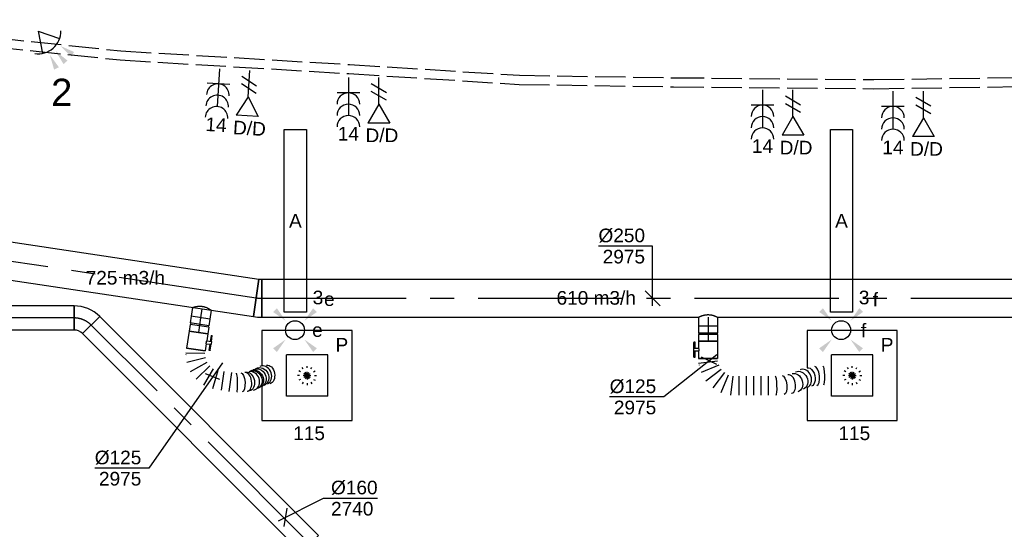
# Model space of a CAD drawing. Extents: x -138812 to 250702, y -18987 to 104055.
# Tile 72 of 193: x 71825 to 78326, y 21391 to 24755. Entities that reach past the tile are written whole.
import ezdxf
from ezdxf.enums import TextEntityAlignment as Align

# ---------------------------------------------------------------- set-up
doc = ezdxf.new("R2010")
doc.units = 0
doc.header["$LTSCALE"] = 50
for name, pattern in [('CENTER2', [28.575000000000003, 19.05, -3.175, 3.175, -3.175]), ('E_GOOT3', [5, 4, -1]), ('STREEPJES', [0.1, 0.05, -0.05])]:
    doc.linetypes.add(name, pattern=pattern)
doc.layers.get('0').update_dxf_attribs({"linetype": 'CONTINUOUS'})
for name, color, linetype in [('brandmeldserienummers', 1, 'CONTINUOUS'), ('EL6131--_WG', 2, 'CONTINUOUS'), ('EL6222--', 3, 'CONTINUOUS'), ('EL6311--', 3, 'CONTINUOUS'), ('EL6441--', 3, 'CONTINUOUS'), ('EL6521--', 3, 'CONTINUOUS'), ('lMcht aanvoer bestaand_PR', 1, 'CONTINUOUS'), ('lucht aanvoer bestaand', 8, 'CONTINUOUS'), ('lucht aanvoer bestaand_HL', 1, 'CONTINUOUS'), ('WL570---_RETOUR', 112, 'CONTINUOUS'), ('WL570---_RETOUR_HL', 8, 'CONTINUOUS'), ('WL570---_TOEVOER', 3, 'CONTINUOUS'), ('WL570---_TOEVOER_HL', 8, 'CONTINUOUS'), ('WL570---_TOEVOER_RST', 2, 'CONTINUOUS'), ('WL570---_TOEVOER_RST_HL', 1, 'CONTINUOUS'), ('WM570---_RETOUR', 1, 'CONTINUOUS'), ('WM570---_RETOUR_PR', 1, 'CONTINUOUS'), ('WM570---_TOEVOER', 1, 'CONTINUOUS'), ('WM570---_TOEVOER_PR', 1, 'CONTINUOUS'), ('WM570---_TOEVOER_RST_PR', 1, 'CONTINUOUS')]:
    doc.layers.add(name, color=color, linetype=linetype)
doc.styles.add('BURO-018', font='ARIAL.TTF', dxfattribs={"height": 90})

# ---------------------------------------------------------------- blocks, each defined once
blk = doc.blocks.new('E001611207146')
at = {"color": 0}
for p, q in [((-12.07, -1.46), (-12.07, 1.46)), ((-12.07, 1.46), (12.07, 1.46)), ((12.07, 1.46), (12.07, -1.46)), ((12.07, -1.46), (-12.07, -1.46))]:
    blk.add_line(p, q, dxfattribs=at)
at = {"color": 0, "linetype": 'Continuous', "style": 'BURO-018'}
for tag, p in [('E_GKAST', (0, 8)), ('E_GROEP', (0, 5)), ('E_SGROEP', (4.5, 5)), ('E_ARMCODE', (0, 0)), ('E_SLET', (4.5, -3))]:
    blk.add_attdef(tag, text='', height=1.8, dxfattribs=at).set_placement(p, align=Align.MIDDLE)
blk = doc.blocks.new('E00411')
at = {"color": 0, "linetype": 'Continuous'}
blk.add_circle((0, 0), 1.25, dxfattribs=at)
for points in [[(-2.891705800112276, 2.395768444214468), (-2.395768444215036, 2.891705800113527), (-1.237436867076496, 1.237436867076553)], [(2.395768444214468, 2.891705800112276), (2.891705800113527, 2.395768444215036), (1.237436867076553, 1.237436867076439)], [(-2.395768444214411, -2.891705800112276), (-2.89170580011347, -2.395768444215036), (-1.237436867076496, -1.237436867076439)], [(2.89170580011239, -2.395768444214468), (2.395768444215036, -2.891705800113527), (1.237436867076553, -1.237436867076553)]]:
    blk.add_solid(points, dxfattribs=at)
at = {"color": 0, "linetype": 'Continuous', "style": 'BURO-018'}
for tag, height, p in [('E_SLET1', 1.8, (-2.842e-13, 4.641705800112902)), ('E_GROEP', 1.799999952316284, (0, 0)), ('E_GKAST', 1.799999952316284, (0, 0))]:
    blk.add_attdef(tag, text='', height=height, dxfattribs=at).set_placement(p, align=Align.MIDDLE)
at = {"color": 0, "linetype": 'Continuous', "style": 'BURO-018', "flags": 1}
for tag in ['E_MATCODE', 'E_SGROEP']:
    blk.add_attdef(tag, text='', height=1.799999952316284, dxfattribs=at).set_placement((0, 0), align=Align.MIDDLE)
blk = doc.blocks.new('111304B')
at = {"color": 0, "linetype": 'Continuous'}
for p, q in [((0, 1), (0, 6)), ((-1.5, 3), (1.5, 3))]:
    blk.add_line(p, q, dxfattribs=at)
for centre in [(0, 7.5), (0, 6), (0, 4.5)]:
    blk.add_arc(centre, 1.5, 180, 0, dxfattribs=at)
at = {"color": 0, "linetype": 'Continuous', "style": 'BURO-018'}
for tag, p in [('E_GKAST', (0, 13)), ('E_GROEP', (0, 10)), ('E_SGROEP', (4.5, 10))]:
    blk.add_attdef(tag, text='', height=1.8, dxfattribs=at).set_placement(p, align=Align.MIDDLE)
at = {"color": 0, "linetype": 'Continuous', "style": 'BURO-018', "flags": 1}
for tag, height, p in [('E_VERMCODE', 1.8, (13, 10)), ('E_MATCODE', 1.799999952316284, (0, 0))]:
    blk.add_attdef(tag, text='', height=height, dxfattribs=at).set_placement(p, align=Align.MIDDLE)
blk = doc.blocks.new('E00153')
at = {"color": 0, "linetype": 'Continuous'}
for p, q in [((-1.443375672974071, 7), (1.443375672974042, 7)), ((0, 4.5), (-1.443375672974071, 7)), ((0, 4.5), (1.443375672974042, 7)), ((-1, 4), (1, 2.845299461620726)), ((0, 4.5), (0, 1)), ((-1, 3), (1, 1.845299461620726))]:
    blk.add_line(p, q, dxfattribs=at)
at = {"color": 7, "style": 'BURO-018'}
for tag, p in [('E_COMMENT1', (-6, 12)), ('E_COMMENT2', (6, 12)), ('E_DCOM1', (-6, 9)), ('E_DCOM2', (6, 9))]:
    blk.add_attdef(tag, text='', height=1.8, dxfattribs=at).set_placement(p, align=Align.MIDDLE)
at = {"color": 0, "style": 'BURO-018'}
blk.add_attdef('E_TEXT1', text='', height=1.8, dxfattribs=at).set_placement((2.5, 6), align=Align.MIDDLE)
at = {"color": 0, "linetype": 'Continuous', "style": 'BURO-018', "flags": 1}
blk.add_attdef('E_MATCODE', text='', height=1.799999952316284, dxfattribs=at).set_placement((0, 0), align=Align.MIDDLE)
blk = doc.blocks.new('*U169')
at = {"color": 0, "ltscale": 10}
for p, q in [((0, 125, -2975), (6917.151467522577, 125, -2975)), ((0, -125, -2975), (0, 125, -2975)), ((0, -125, -2975), (2884.582097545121, -125, -2975)), ((3009.582097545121, -125, -2975), (6474.582097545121, -125, -2975))]:
    blk.add_line(p, q, dxfattribs=at)
at = {"layer": 'WL570---_TOEVOER_HL', "linetype": 'CENTER2'}
blk.add_line((0, 0, -2975), (6917.151467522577, 0, -2975), dxfattribs=at)
at = {"layer": 'WM570---_TOEVOER_PR', "color": 1, "style": 'BURO-018'}
blk.add_attdef('POSNR', text='', height=90, dxfattribs=at).set_placement((0, 0), align=Align.MIDDLE)
blk = doc.blocks.new('*U170')
at = {"layer": 'WM570---_TOEVOER', "color": 0, "ltscale": 10}
for p, q in [((0, 344.7294260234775), (-357.5716234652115, 344.7294260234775)), ((0, -50), (0, 344.7294260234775)), ((50.03263564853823, -50), (-50.03263564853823, 50))]:
    blk.add_line(p, q, dxfattribs=at)
at = {"layer": 'WM570---_TOEVOER', "color": 0, "style": 'BURO-018'}
for s, p in [('%%c250', (-357.5716234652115, 369.7294260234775)), ('2975', (-329.699863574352, 229.7294260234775))]:
    blk.add_text(s, height=90, dxfattribs=at).set_placement(p)
blk = doc.blocks.new('*U175')
at = {"color": 0, "ltscale": 10}
for p, q in [((54.68976458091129, 704.8348071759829, -2975), (54.76983591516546, 704.1104550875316, -2975)), ((230.9976176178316, 550.3643017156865, -2975), (230.4960128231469, 552.7840061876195, -2975)), ((117.0076422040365, 397.3343206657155, -2975), (242.0076422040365, 397.3343206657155, -2975)), ((117.0076422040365, 348.9283921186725, -2975), (242.0076422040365, 348.9283921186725, -2975)), ((117.0076422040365, 300.5224635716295, -2975), (242.0076422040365, 300.5224635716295, -2975)), ((117.0076422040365, 252.1165350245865, -2975), (242.0076422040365, 252.1165350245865, -2975)), ((117.0076422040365, 203.7106064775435, -2975), (242.0076422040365, 203.7106064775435, -2975)), ((225.5152213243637, 86.09617900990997, -2975), (109.033764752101, 134.3443780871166, -2975)), ((117.0076422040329, 164.1032938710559, -2975), (242.0076422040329, 147.6467316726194, -2975)), ((45.16326411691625, 70.47387745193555, -2975), (93.41146319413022, -46.00757912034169, -2975)), ((148.59617900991, -14.14666858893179, -2975), (71.84437808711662, 85.87822578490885, -2975)), ((93.62941641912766, 107.6632641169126, -2975), (193.6543107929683, 30.91146319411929, -2975)), ((3.637978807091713e-12, -62.5, -2975), (3.617877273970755e-12, 62.5, -2975)), ((31.86091053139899, -62.5, -2975), (15.40434833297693, 62.5, -2975))]:
    blk.add_line(p, q, dxfattribs=at)
at = {"color": 0, "ltscale": 10, "extrusion": (0, 0, -1)}
for centre, major_axis, ratio, start_param, end_param in [((113.4781785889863, 760.0275848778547, -2975), (-62.4993542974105, -2.185434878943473), 0.129996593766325, 6.278639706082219, 9.420232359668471), ((123.4620735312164, 667.9227495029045, -2975), (-61.25583038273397, -12.69833509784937), 0.603967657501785, 6.250477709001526, 9.392070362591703), ((160.2506621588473, 573.9490023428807, -2975), (58.84907558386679, 21.33189401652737), 0.7835030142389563, 3.211574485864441, 6.35316713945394), ((176.0987784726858, 495.4617425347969, -2975), (62.16452328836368, 6.87179122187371), 0.3806660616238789, 3.156898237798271, 6.298490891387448)]:
    blk.add_ellipse(centre, major_axis=major_axis, ratio=ratio, start_param=start_param, end_param=end_param, dxfattribs=at)
at = {"color": 0, "ltscale": 10}
for centre, major_axis, ratio, start_param, end_param in [((116.8870423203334, 711.3436174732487, -2975), (-62.16452328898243, -6.871791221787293), 0.3806660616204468, 3.156898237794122, 6.2678797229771), ((132.7351586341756, 632.856357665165, -2975), (-58.84907558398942, -21.33189401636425), 0.7835030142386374, 3.211574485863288, 6.213203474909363), ((132.7351586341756, 632.856357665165, -2975), (-58.84907558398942, -21.33189401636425), 0.7835030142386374, 6.213203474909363, 6.353167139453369), ((169.5237472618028, 538.8826105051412, -2975), (61.25583038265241, 12.69833509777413), 0.603967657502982, 0.03270759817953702, 3.10888505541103), ((179.5076422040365, 446.7777751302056, -2975), (62.49935429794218, 2.185434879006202), 0.1299965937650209, 0.004545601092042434, 3.146138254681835)]:
    blk.add_ellipse(centre, major_axis=major_axis, ratio=ratio, start_param=start_param, end_param=end_param, dxfattribs=at)
at = {"color": 0, "ltscale": 10, "extrusion": (0, 0, -0.9999999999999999)}
blk.add_ellipse((146.4929103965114, 603.4026800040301, -2975), major_axis=(-56.62708429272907, -26.45039365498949), ratio=0.8483459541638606, start_param=0, end_param=3.141592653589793, dxfattribs=at)
at = {"layer": 'WM570---_TOEVOER_PR', "color": 1, "style": 'BURO-018'}
blk.add_attdef('POSNR', text='', height=90, dxfattribs=at).set_placement((0, 0), align=Align.MIDDLE)
blk = doc.blocks.new('*U176')
at = {"layer": 'WM570---_TOEVOER', "color": 0, "ltscale": 10}
for p, q in [((50.00000000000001, 39.82645380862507), (-299.036926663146, -238.1916069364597)), ((49.99999999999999, -24.09651876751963), (-49.99999999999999, 24.09651876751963)), ((-299.036926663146, -238.1916069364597), (-656.6085501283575, -238.1916069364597))]:
    blk.add_line(p, q, dxfattribs=at)
at = {"layer": 'WM570---_TOEVOER', "color": 0, "style": 'BURO-018'}
for s, p in [('%%c125', (-656.6085501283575, -213.1916069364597)), ('2975', (-628.736790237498, -353.1916069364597))]:
    blk.add_text(s, height=90, dxfattribs=at).set_placement(p)
blk = doc.blocks.new('*U177')
at = {"color": 2, "ltscale": 10}
for p, q in [((-56.44999999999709, 62.5, -2975), (56.45000000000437, 62.50000000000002, -2975)), ((-56.44999999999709, -62.5, -2975), (-56.44999999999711, 62.5, -2975)), ((56.45000000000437, 62.5, -2975), (56.45000000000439, -62.5, -2975)), ((-56.44999999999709, -62.5, -2975), (-9.40833333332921, -62.49999999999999, -2975)), ((-9.40833333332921, -62.5, -2975), (-9.408333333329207, -85.41666666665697, -2975)), ((9.408333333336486, -62.5, -2975), (9.408333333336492, -93.75, -2975)), ((9.408333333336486, -62.5, -2975), (56.45000000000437, -62.49999999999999, -2975)), ((99.97356930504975, -59.375, -2975), (100.7500000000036, -59.375, -2975)), ((-49.40796737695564, -85.41666666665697, -2975), (-49.40796737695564, -93.74999999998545, -2975)), ((-48.36630071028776, -85.41666666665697, -2975), (-49.40796737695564, -85.41666666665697, -2975)), ((-49.40796737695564, -93.74999999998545, -2975), (-48.36630071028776, -93.75, -2975)), ((-7.576928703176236, -85.41666666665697, -2975), (-48.36630071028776, -85.41666666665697, -2975)), ((-48.36630071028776, -93.75, -2975), (-48.36630071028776, -85.41666666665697, -2975)), ((-7.576928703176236, -93.75, -2975), (-48.36630071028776, -93.75, -2975)), ((-7.576928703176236, -85.41666666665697, -2975), (-7.576928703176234, -93.75, -2975)), ((9.408333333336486, -93.75, -2975), (-7.576928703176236, -93.75, -2975)), ((49.40796737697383, -85.41666666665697, -2975), (9.408333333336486, -85.41666666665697, -2975)), ((49.40796737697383, -93.75, -2975), (9.408333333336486, -93.75, -2975)), ((49.40796737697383, -93.75, -2975), (49.40796737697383, -85.41666666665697, -2975))]:
    blk.add_line(p, q, dxfattribs=at)
blk.add_spline([(-9.360062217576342, -62.49275180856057, -2975), (-9.21574419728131, -62.47129905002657, -2975), (-8.976860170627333, -62.43650600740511, -2975), (-8.64586141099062, -62.38977627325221, -2975), (-8.226144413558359, -62.33299861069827, -2975), (-7.722016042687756, -62.26847352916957, -2975), (-7.138649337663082, -62.19882296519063, -2975), (-6.482030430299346, -62.12688614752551, -2975), (-5.758897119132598, -62.05560538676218, -2975), (-4.976669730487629, -61.98790612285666, -2975), (-4.143374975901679, -61.92657604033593, -2975), (-3.267563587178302, -61.87414836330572, -2975), (-2.358222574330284, -61.83279451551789, -2975), (-1.424683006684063, -61.80423112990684, -2975), (-0.4765242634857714, -61.78964589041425, -2975), (0.4765242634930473, -61.78964589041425, -2975), (1.424683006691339, -61.80423112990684, -2975), (2.35822257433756, -61.83279451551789, -2975), (3.267563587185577, -61.87414836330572, -2975), (4.143374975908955, -61.92657604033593, -2975), (4.976669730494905, -61.98790612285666, -2975), (5.758897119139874, -62.05560538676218, -2975), (6.482030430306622, -62.12688614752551, -2975), (7.138649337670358, -62.19882296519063, -2975), (7.722016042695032, -62.26847352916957, -2975), (8.226144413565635, -62.33299861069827, -2975), (8.645861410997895, -62.38977627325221, -2975), (8.976860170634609, -62.43650600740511, -2975), (9.215744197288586, -62.47129905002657, -2975), (9.360062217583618, -62.49275180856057, -2975), (9.408333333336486, -62.5, -2975)], degree=3, dxfattribs=at)
at = {"layer": 'WL570---_TOEVOER', "color": 1, "style": 'BURO-018'}
blk.add_attdef('I', text='', height=90, dxfattribs=at).set_placement((0, 0), align=Align.MIDDLE)
at = {"layer": 'WM570---_TOEVOER_PR', "color": 1, "style": 'BURO-018'}
blk.add_attdef('POSNR', text='', height=90, dxfattribs=at).set_placement((0, 0), align=Align.MIDDLE)
blk = doc.blocks.new('*U178')
at = {"color": 0, "ltscale": 10}
for p, q in [((-49.29999999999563, 62.5, -2975), (-4.999999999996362, 62.50000000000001, -2975)), ((-49.29999999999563, 62.5, -2975), (-49.29999999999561, -62.5, -2975)), ((-4.999999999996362, 62.5, -2975), (-4.999999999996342, -62.5, -2975)), ((-4.999999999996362, 59.375, -2975), (5.000000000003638, 59.375, -2975)), ((5.000000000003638, 62.5, -2975), (49.30000000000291, 62.50000000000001, -2975)), ((5.000000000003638, 62.5, -2975), (5.000000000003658, -62.5, -2975)), ((49.30000000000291, 62.5, -2975), (49.30000000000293, -62.5, -2975)), ((-49.29999999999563, -62.5, -2975), (-4.999999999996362, -62.49999999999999, -2975)), ((-4.999999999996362, -59.375, -2975), (5.000000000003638, -59.375, -2975)), ((5.000000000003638, -62.5, -2975), (49.30000000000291, -62.49999999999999, -2975))]:
    blk.add_line(p, q, dxfattribs=at)
at = {"layer": 'WL570---_TOEVOER_HL', "linetype": 'CENTER2'}
blk.add_line((-49.29999999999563, 0, -2975), (49.30000000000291, 1.58560893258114e-14, -2975), dxfattribs=at)
at = {"layer": 'WM570---_TOEVOER_PR', "color": 1, "style": 'BURO-018'}
blk.add_attdef('POSNR', text='', height=90, dxfattribs=at).set_placement((0, 0), align=Align.MIDDLE)
blk = doc.blocks.new('*U179')
at = {"color": 0, "ltscale": 10}
for p, q in [((3.637978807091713e-12, 62.5, -2975), (60.30000000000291, 62.50000000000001, -2975)), ((60.30000000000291, 62.5, -2975), (60.30000000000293, -62.5, -2975)), ((3.637978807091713e-12, -62.5, -2975), (60.30000000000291, -62.49999999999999, -2975))]:
    blk.add_line(p, q, dxfattribs=at)
blk.add_spline([(-0.160024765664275, -62.17933271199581, -2975), (-0.6347537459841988, -61.22062132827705, -2975), (-1.408217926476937, -59.63370352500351, -2975), (-2.454035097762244, -57.43486322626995, -2975), (-3.735793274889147, -54.64666350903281, -2975), (-5.207656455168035, -51.29771507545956, -2975), (-6.815261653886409, -47.422382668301, -2975), (-8.496992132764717, -43.0604324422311, -2975), (-10.18571834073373, -38.25662390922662, -2975), (-11.81108635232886, -33.06025064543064, -2975), (-13.30239258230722, -27.52463447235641, -2975), (-14.59200417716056, -21.70657830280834, -2975), (-15.61916637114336, -15.66578326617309, -2975), (-16.33389781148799, -9.464236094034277, -2975), (-16.70055008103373, -3.165573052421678, -2975), (-16.70055008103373, 3.165573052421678, -2975), (-16.33389781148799, 9.464236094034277, -2975), (-15.61916637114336, 15.66578326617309, -2975), (-14.59200417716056, 21.70657830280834, -2975), (-13.30239258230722, 27.52463447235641, -2975), (-11.81108635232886, 33.06025064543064, -2975), (-10.18571834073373, 38.25662390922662, -2975), (-8.496992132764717, 43.0604324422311, -2975), (-6.815261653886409, 47.422382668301, -2975), (-5.207656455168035, 51.29771507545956, -2975), (-3.735793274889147, 54.64666350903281, -2975), (-2.454035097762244, 57.43486322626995, -2975), (-1.408217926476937, 59.63370352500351, -2975), (-0.6347537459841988, 61.22062132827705, -2975), (-0.160024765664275, 62.17933271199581, -2975), (3.637978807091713e-12, 62.5, -2975)], degree=3, dxfattribs=at)
at = {"layer": 'WL570---_TOEVOER_HL', "linetype": 'CENTER2'}
blk.add_line((3.637978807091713e-12, 0, -2975), (60.30000000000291, 9.696979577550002e-15, -2975), dxfattribs=at)
at = {"layer": 'WM570---_TOEVOER_PR', "color": 1, "style": 'BURO-018'}
blk.add_attdef('POSNR', text='', height=90, dxfattribs=at).set_placement((0, 0), align=Align.MIDDLE)
blk = doc.blocks.new('*U180')
at = {"color": 0, "ltscale": 10}
for p, q in [((223.3859896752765, 376.5632874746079, -2975.000000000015), (222.9216922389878, 378.1371951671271, -2975.000000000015)), ((116.8617264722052, 255.8365087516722, -2975.000000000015), (241.8617264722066, 255.8365087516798, -2975.000000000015)), ((116.8617264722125, 204.8533205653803, -2975.000000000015), (241.8617264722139, 204.8533205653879, -2975.000000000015)), ((225.3792495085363, 86.0065846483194, -2975.000000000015), (108.8977929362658, 134.2547837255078, -2975.000000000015)), ((116.8617264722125, 163.9765883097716, -2975.000000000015), (241.8617264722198, 147.5200261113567, -2975.000000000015)), ((45.10694274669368, 70.4639335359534, -2975.000000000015), (93.35514182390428, -46.01752303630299, -2975.000000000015)), ((148.5065846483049, -14.17582267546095, -2975.000000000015), (71.7547837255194, 85.84907169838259, -2975.000000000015)), ((93.51265477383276, 107.606942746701, -2975.000000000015), (193.5375491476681, 30.85514182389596, -2975.000000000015)), ((7.275957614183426e-12, -62.50000000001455, -2975.000000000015), (-1.425415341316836e-12, 62.49999999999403, -2975.000000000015)), ((31.84170036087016, -62.5, -2975.000000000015), (15.38513816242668, 62.49999999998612, -2975.000000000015))]:
    blk.add_line(p, q, dxfattribs=at)
at = {"color": 0, "ltscale": 10, "extrusion": (0, 0, -0.9999999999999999)}
for centre, major_axis, ratio, start_param, end_param in [((92.44551579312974, 496.055620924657, -2975.000000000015), (-59.23897230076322, -19.92471231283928), 0.6856386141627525, 1.490116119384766e-08, 3.141592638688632), ((170.5794191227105, 330.6535283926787, -2975.000000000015), (60.99911389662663, 13.71308380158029), 0.3604916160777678, 3.151735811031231, 6.293328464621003)]:
    blk.add_ellipse(centre, major_axis=major_axis, ratio=ratio, start_param=start_param, end_param=end_param, dxfattribs=at)
at = {"color": 0, "ltscale": 10}
for centre, major_axis, ratio, start_param, end_param in [((102.037871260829, 467.5361988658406, -2975.000000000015), (-56.1718555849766, -27.79102947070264), 0.83640224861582, 3.254696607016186, 6.17008135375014), ((151.5460064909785, 394.2966390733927, -2975.000000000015), (56.17185558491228, 27.79102947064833), 0.8364022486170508, 0.1131039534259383, 3.028488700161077), ((102.037871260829, 467.5361988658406, -2975.000000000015), (-56.1718555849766, -27.79102947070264), 0.83640224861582, 6.17008135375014, 6.396289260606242), ((163.1949866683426, 359.6625824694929, -2975.000000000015), (59.97365340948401, 17.69202454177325), 0.5906943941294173, 0.02221578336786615, 3.119376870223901), ((151.5460064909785, 394.2966390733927, -2975.000000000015), (56.17185558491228, 27.79102947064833), 0.8364022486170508, 6.170081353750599, 6.396289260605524), ((176.9286271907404, 298.1657425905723, -2975.000000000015), (61.63606207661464, 10.46959894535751), 0.1047364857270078, 0.002592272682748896, 3.144184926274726)]:
    blk.add_ellipse(centre, major_axis=major_axis, ratio=ratio, start_param=start_param, end_param=end_param, dxfattribs=at)
at = {"color": 0, "ltscale": 10, "extrusion": (0, 0, -1)}
for centre, major_axis, ratio, end_param in [((116.6977112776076, 445.8492533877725, -2975.000000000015), (-51.77961183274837, -35.00173993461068), 0.918363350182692, 3.141592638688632), ((127.6957649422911, 429.5793493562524, -2975.000000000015), (-51.77961183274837, -35.00173993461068), 0.918363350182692, 3.141592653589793), ((138.6938186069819, 413.3094453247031, -2975.000000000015), (-51.77961183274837, -35.00173993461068), 0.918363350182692, 3.141592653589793), ((144.1928454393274, 405.1744933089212, -2975.000000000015), (-51.77961183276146, -35.00173993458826), 0.9183633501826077, 3.141592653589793), ((159.2455559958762, 371.404795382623, -2975.000000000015), (-59.23897230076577, -19.92471231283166), 0.6856386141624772, 3.141592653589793)]:
    blk.add_ellipse(centre, major_axis=major_axis, ratio=ratio, start_param=0, end_param=end_param, dxfattribs=at)
at = {"layer": 'WM570---_TOEVOER_PR', "color": 1, "style": 'BURO-018'}
blk.add_attdef('POSNR', text='', height=90, dxfattribs=at).set_placement((0, 0), align=Align.MIDDLE)
blk = doc.blocks.new('*U181')
at = {"color": 2, "ltscale": 10}
for p, q in [((-9.408333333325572, 93.75, -2975.000000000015), (-49.40796737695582, 93.74999999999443, -2975.000000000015)), ((-49.40796737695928, 85.41666666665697, -2975.000000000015), (-49.407967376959, 93.7499999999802, -2975.000000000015)), ((-49.40796737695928, 85.41666666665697, -2975.000000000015), (-9.408333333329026, 85.41666666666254, -2975.000000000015)), ((-9.408333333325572, 62.5, -2975.000000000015), (-9.408333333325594, 93.74999999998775, -2975.000000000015)), ((-9.408333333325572, 93.75, -2975.000000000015), (7.576928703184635, 93.74999999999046, -2975.000000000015)), ((7.57692870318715, 85.41666666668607, -2975.000000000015), (7.57692870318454, 93.74999999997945, -2975.000000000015)), ((48.36630071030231, 93.75, -2975.000000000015), (7.576928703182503, 93.74999999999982, -2975.000000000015)), ((7.57692870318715, 85.41666666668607, -2975.000000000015), (48.36630071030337, 85.41666666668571, -2975.000000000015)), ((9.408333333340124, 62.49999999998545, -2975.000000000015), (9.408333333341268, 85.4166666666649, -2975.000000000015)), ((48.36630071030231, 93.75, -2975.000000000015), (49.40796737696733, 93.74999999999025, -2975.000000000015)), ((48.36630071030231, 85.41666666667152, -2975.000000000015), (48.36630071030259, 93.74999999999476, -2975.000000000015)), ((49.40796737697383, 85.41666666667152, -2975.000000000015), (48.36630071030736, 85.41666666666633, -2975.000000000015)), ((49.40796737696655, 93.74999999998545, -2975.000000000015), (49.40796737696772, 85.41666666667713, -2975.000000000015)), ((-56.44999999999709, 62.5, -2975.000000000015), (-9.408333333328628, 62.5000000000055, -2975.000000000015)), ((-56.44999999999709, -62.50000000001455, -2975.000000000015), (-56.4499999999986, 62.49999999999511, -2975.000000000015)), ((9.408333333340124, 62.49999999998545, -2975.000000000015), (56.45000000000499, 62.49999999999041, -2975.000000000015)), ((56.45000000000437, 62.5, -2975.000000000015), (56.45000000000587, -62.50000000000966, -2975.000000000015)), ((-56.44999999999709, -62.50000000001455, -2975.000000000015), (56.45000000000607, -62.50000000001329, -2975.000000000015)), ((99.95435913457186, -59.375, -2975.000000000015), (100.7500000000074, -59.37500000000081, -2975.000000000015))]:
    blk.add_line(p, q, dxfattribs=at)
blk.add_spline([(9.360062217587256, 62.49275180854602, -2975.000000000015), (9.215744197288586, 62.47129905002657, -2975.000000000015), (8.976860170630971, 62.43650600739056, -2975.000000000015), (8.645861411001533, 62.38977627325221, -2975.000000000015), (8.226144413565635, 62.33299861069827, -2975.000000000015), (7.722016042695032, 62.26847352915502, -2975.000000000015), (7.138649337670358, 62.19882296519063, -2975.000000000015), (6.482030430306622, 62.12688614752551, -2975.000000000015), (5.758897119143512, 62.05560538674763, -2975.000000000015), (4.976669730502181, 61.98790612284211, -2975.000000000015), (4.143374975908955, 61.92657604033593, -2975.000000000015), (3.267563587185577, 61.87414836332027, -2975.000000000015), (2.358222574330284, 61.83279451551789, -2975.000000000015), (1.424683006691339, 61.80423112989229, -2975.000000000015), (0.4765242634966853, 61.78964589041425, -2975.000000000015), (-0.4765242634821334, 61.7896458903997, -2975.000000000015), (-1.424683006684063, 61.80423112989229, -2975.000000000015), (-2.358222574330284, 61.83279451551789, -2975.000000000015), (-3.267563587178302, 61.87414836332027, -2975.000000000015), (-4.143374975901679, 61.92657604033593, -2975.000000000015), (-4.976669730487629, 61.98790612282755, -2975.000000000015), (-5.758897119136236, 62.05560538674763, -2975.000000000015), (-6.482030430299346, 62.12688614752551, -2975.000000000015), (-7.138649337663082, 62.19882296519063, -2975.000000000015), (-7.722016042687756, 62.26847352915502, -2975.000000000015), (-8.226144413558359, 62.33299861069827, -2975.000000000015), (-8.645861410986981, 62.38977627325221, -2975.000000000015), (-8.976860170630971, 62.43650600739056, -2975.000000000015), (-9.21574419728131, 62.47129905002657, -2975.000000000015), (-9.360062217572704, 62.49275180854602, -2975.000000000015), (-9.408333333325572, 62.49999999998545, -2975.000000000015)], degree=3, dxfattribs=at)
at = {"layer": 'lMcht aanvoer bestaand_PR', "color": 1, "style": 'BURO-018'}
blk.add_attdef('POSNR', text='', height=90, dxfattribs=at).set_placement((0, 0), align=Align.MIDDLE)
at = {"layer": 'lucht aanvoer bestaand', "color": 1, "style": 'BURO-018'}
blk.add_attdef('I', text='', height=90, dxfattribs=at).set_placement((0, 0), align=Align.MIDDLE)
blk = doc.blocks.new('*U182')
at = {"color": 0, "ltscale": 10}
for p, q in [((1.200474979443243, 62.5, -2974.999999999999), (60.30000000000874, 62.50000000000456, -2974.999999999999)), ((60.30000000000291, 62.5, -2974.999999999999), (60.30000000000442, -62.50000000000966, -2974.999999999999)), ((1.200474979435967, -62.50000000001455, -2974.999999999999), (60.30000000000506, -62.50000000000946, -2974.999999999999))]:
    blk.add_line(p, q, dxfattribs=at)
blk.add_spline([(1.040450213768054, -62.17933271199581, -2974.999999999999), (0.5657212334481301, -61.2206213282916, -2974.999999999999), (-0.2077429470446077, -59.63370352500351, -2974.999999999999), (-1.253560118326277, -57.43486322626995, -2974.999999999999), (-2.535318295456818, -54.64666350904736, -2974.999999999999), (-4.007181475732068, -51.29771507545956, -2974.999999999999), (-5.614786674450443, -47.422382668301, -2974.999999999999), (-7.29651715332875, -43.0604324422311, -2974.999999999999), (-8.985243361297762, -38.25662390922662, -2974.999999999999), (-10.61061137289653, -33.06025064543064, -2974.999999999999), (-12.10191760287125, -27.52463447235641, -2974.999999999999), (-13.39152919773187, -21.70657830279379, -2974.999999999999), (-14.4186913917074, -15.66578326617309, -2974.999999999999), (-15.13342283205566, -9.464236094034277, -2974.999999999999), (-15.50007510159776, -3.165573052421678, -2974.999999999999), (-15.50007510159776, 3.165573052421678, -2974.999999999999), (-15.13342283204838, 9.464236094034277, -2974.999999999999), (-14.4186913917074, 15.66578326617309, -2974.999999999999), (-13.39152919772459, 21.70657830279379, -2974.999999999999), (-12.10191760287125, 27.52463447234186, -2974.999999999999), (-10.61061137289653, 33.06025064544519, -2974.999999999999), (-8.985243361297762, 38.25662390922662, -2974.999999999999), (-7.29651715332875, 43.0604324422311, -2974.999999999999), (-5.614786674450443, 47.42238266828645, -2974.999999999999), (-4.007181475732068, 51.29771507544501, -2974.999999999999), (-2.535318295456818, 54.64666350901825, -2974.999999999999), (-1.253560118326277, 57.4348632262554, -2974.999999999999), (-0.2077429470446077, 59.63370352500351, -2974.999999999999), (0.5657212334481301, 61.22062132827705, -2974.999999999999), (1.04045021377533, 62.17933271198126, -2974.999999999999), (1.200474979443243, 62.5, -2974.999999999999)], degree=3, dxfattribs=at)
at = {"layer": 'WL570---_TOEVOER_HL', "linetype": 'CENTER2'}
blk.add_line((7.275957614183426e-12, 0, -2974.999999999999), (60.30000000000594, 4.979142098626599e-12, -2974.999999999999), dxfattribs=at)
at = {"layer": 'WM570---_TOEVOER_PR', "color": 1, "style": 'BURO-018'}
blk.add_attdef('POSNR', text='', height=90, dxfattribs=at).set_placement((0, 0), align=Align.MIDDLE)
blk = doc.blocks.new('*U183')
at = {"color": 0, "ltscale": 10}
for p, q in [((-49.30000000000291, 62.50000000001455, -2975), (-5.00000000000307, 62.5000000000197, -2975)), ((-49.30000000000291, 62.50000000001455, -2975), (-49.29999999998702, -62.49999999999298, -2975)), ((-5, 62.50000000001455, -2975), (-4.999999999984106, -62.49999999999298, -2975)), ((-4.999999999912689, 59.375, -2975), (5.000000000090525, 59.37499999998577, -2975)), ((5, 62.5, -2975), (49.29999999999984, 62.50000000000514, -2975)), ((5, 62.5, -2975), (5.000000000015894, -62.50000000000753, -2975)), ((49.30000000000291, 62.50000000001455, -2975), (49.30000000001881, -62.49999999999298, -2975)), ((-49.29999999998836, -62.49999999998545, -2975), (-4.999999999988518, -62.4999999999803, -2975)), ((-5.000000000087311, -59.3749999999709, -2975), (4.999999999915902, -59.37499999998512, -2975)), ((5.000000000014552, -62.5, -2975), (49.30000000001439, -62.49999999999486, -2975))]:
    blk.add_line(p, q, dxfattribs=at)
at = {"layer": 'WL570---_TOEVOER_HL', "linetype": 'CENTER2'}
blk.add_line((-49.29999999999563, 1.455191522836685e-11, -2975), (49.30000000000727, 1.061927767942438e-11, -2975), dxfattribs=at)
at = {"layer": 'WM570---_TOEVOER_PR', "color": 1, "style": 'BURO-018'}
blk.add_attdef('POSNR', text='', height=90, dxfattribs=at).set_placement((0, 0), align=Align.MIDDLE)
blk = doc.blocks.new('*U184')
at = {"color": 0, "ltscale": 10}
for p, q in [((-18.58000000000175, -125, -2975), (-18.57999999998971, 124.9999999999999, -2975)), ((-0.1002616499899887, 126.3732817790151, -2975), (36.85209113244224, -120.8806840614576, -2975)), ((18.37591471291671, 2.746299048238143, -2975), (35.92828231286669, -114.6993349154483, -2975))]:
    blk.add_line(p, q, dxfattribs=at)
for centre, radius, start, end in [((-18.58000000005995, 250.0240983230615, -2975), 125.0240983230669, 270.0000000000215, 278.4999999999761), ((-18.58000000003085, 250.0240983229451, -2975), 375.0240983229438, 270.000000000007, 278.4999999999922)]:
    blk.add_arc(centre, radius, start, end, dxfattribs=at)
at = {"layer": 'lucht aanvoer bestaand_HL', "linetype": 'CENTER2'}
blk.add_arc((-18.58000000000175, 250.0240983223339, -2975), 250.0240983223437, 270.0000000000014, 278.5000000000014, dxfattribs=at)
at = {"layer": 'lMcht aanvoer bestaand_PR', "color": 1, "style": 'BURO-018'}
blk.add_attdef('POSNR', text='', height=90, dxfattribs=at).set_placement((0, 0), align=Align.MIDDLE)
blk = doc.blocks.new('*U364')
at = {"color": 0, "ltscale": 10}
for p, q in [((297.5, 297.5, -2710), (-297.5, 297.5, -2710)), ((-297.5, 297.5, -2710), (-297.5, 51.09590626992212, -2710)), ((297.5, -297.5, -2710), (297.5, 297.5, -2710)), ((136.5, 136.5, -2710), (-136.5, 136.5, -2710)), ((-136.5, -136.5, -2710), (-136.5, 136.5, -2710)), ((136.5, -136.5, -2710), (136.5, 136.5, -2710)), ((-297.5, -78.19659022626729, -2710), (-297.5, -297.5, -2710)), ((136.5, -136.5, -2710), (-136.5, -136.5, -2710)), ((-297.5, -297.5, -2710), (297.5, -297.5, -2710))]:
    blk.add_line(p, q, dxfattribs=at)
at = {"color": 8, "linetype": 'STREEPJES', "ltscale": 10}
for q in [(-62.5, 0, -2710), (-54.1265877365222, 31.25, -2710), (-54.1265877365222, -31.25, -2710), (-31.25, 54.12658773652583, -2710), (-31.25, -54.12658773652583, -2710), (0, 62.5, -2710), (31.25, 54.12658773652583, -2710), (54.1265877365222, 31.25, -2710), (0, -62.5, -2710), (31.25, -54.12658773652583, -2710), (54.1265877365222, -31.25, -2710), (62.5, 0, -2710)]:
    blk.add_line((0, 0, -2710), q, dxfattribs=at)
at = {"layer": 'WL570---_TOEVOER_RST_HL', "linetype": 'CENTER2'}
blk.add_circle((0, 0, -2710), 0.075, dxfattribs=at)
at = {"layer": 'WL570---_TOEVOER_RST', "color": 1, "style": 'BURO-018'}
for tag in ['MC', 'Q']:
    blk.add_attdef(tag, text='', height=90, dxfattribs=at).set_placement((0, 0), align=Align.MIDDLE)
at = {"layer": 'WM570---_TOEVOER_RST_PR', "color": 1, "style": 'BURO-018'}
blk.add_attdef('POSNR', text='', height=90, dxfattribs=at).set_placement((0, 0), align=Align.MIDDLE)
blk = doc.blocks.new('*U365')
at = {"color": 0, "ltscale": 10}
for p, q in [((297.5, 297.5, -2710), (-297.5, 297.5, -2710)), ((-297.5, 297.5, -2710), (-297.5, 63.99370111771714, -2710)), ((297.5, -297.5, -2710), (297.5, 297.5, -2710)), ((136.5, 136.5, -2710), (-136.5, 136.5, -2710)), ((-136.5, -136.5, -2710), (-136.5, 136.5, -2710)), ((136.5, -136.5, -2710), (136.5, 136.5, -2710)), ((-297.5, -72.0466450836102, -2710), (-297.5, -297.5, -2710)), ((136.5, -136.5, -2710), (-136.5, -136.5, -2710)), ((-297.5, -297.5, -2710), (297.5, -297.5, -2710))]:
    blk.add_line(p, q, dxfattribs=at)
at = {"color": 8, "linetype": 'STREEPJES', "ltscale": 10}
for q in [(-62.5, 0, -2710), (-54.1265877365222, 31.25, -2710), (-54.1265877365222, -31.25, -2710), (-31.25, 54.12658773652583, -2710), (-31.25, -54.12658773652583, -2710), (0, 62.5, -2710), (31.25, 54.12658773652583, -2710), (54.1265877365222, 31.25, -2710), (0, -62.5, -2710), (31.25, -54.12658773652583, -2710), (54.1265877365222, -31.25, -2710), (62.5, 0, -2710)]:
    blk.add_line((0, 0, -2710), q, dxfattribs=at)
at = {"layer": 'WL570---_TOEVOER_RST_HL', "linetype": 'CENTER2'}
blk.add_circle((0, 0, -2710), 0.075, dxfattribs=at)
at = {"layer": 'WL570---_TOEVOER_RST', "color": 1, "style": 'BURO-018'}
for tag in ['MC', 'Q']:
    blk.add_attdef(tag, text='', height=90, dxfattribs=at).set_placement((0, 0), align=Align.MIDDLE)
at = {"layer": 'WM570---_TOEVOER_RST_PR', "color": 1, "style": 'BURO-018'}
blk.add_attdef('POSNR', text='', height=90, dxfattribs=at).set_placement((0, 0), align=Align.MIDDLE)
blk = doc.blocks.new('*U1205')
at = {"color": 0, "ltscale": 10}
for p, q in [((1.455191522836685e-11, 125, -2975), (2344.277749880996, 124.9999999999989, -2975)), ((0, -125, -2975), (1.203898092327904e-11, 124.9999999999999, -2975)), ((2344.277749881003, 125, -2975), (2344.277749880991, -124.9999999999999, -2975)), ((0, -125, -2975), (2344.277749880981, -125.0000000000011, -2975))]:
    blk.add_line(p, q, dxfattribs=at)
at = {"layer": 'lucht aanvoer bestaand_HL', "linetype": 'CENTER2'}
blk.add_line((0, 0, -2975), (2344.277749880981, -1.106135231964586e-12, -2975), dxfattribs=at)
at = {"layer": 'lMcht aanvoer bestaand_PR', "color": 1, "style": 'BURO-018'}
blk.add_attdef('POSNR', text='', height=90, dxfattribs=at).set_placement((0, 0), align=Align.MIDDLE)
blk = doc.blocks.new('*U1207')
at = {"color": 0, "ltscale": 10}
for p, q in [((0, 79.99999999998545, -2740.399999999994), (2044.087299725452, 79.99999999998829, -2740.399999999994)), ((0, -80.00000000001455, -2740.399999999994), (-5.773159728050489e-12, 79.99999999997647, -2740.399999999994)), ((2044.087299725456, 79.99999999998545, -2740.399999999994), (2044.087299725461, -80.00000000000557, -2740.399999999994)), ((0, -80, -2740.399999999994), (2044.087299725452, -79.99999999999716, -2740.399999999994))]:
    blk.add_line(p, q, dxfattribs=at)
at = {"layer": 'WL570---_RETOUR_HL', "linetype": 'CENTER2'}
blk.add_line((7.275957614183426e-12, -1.455191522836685e-11, -2740.399999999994), (2044.087299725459, -1.171517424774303e-11, -2740.399999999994), dxfattribs=at)
at = {"layer": 'WM570---_RETOUR_PR', "color": 1, "style": 'BURO-018'}
blk.add_attdef('POSNR', text='', height=90, dxfattribs=at).set_placement((0, 0), align=Align.MIDDLE)
blk = doc.blocks.new('*U1208')
at = {"layer": 'WM570---_RETOUR', "color": 0, "ltscale": 10}
for p, q in [((-46.84686073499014, -23.86381738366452), (249.4094671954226, 127.0493238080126)), ((249.4094671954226, 127.0493238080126), (606.9810906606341, 127.0493238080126)), ((-9.670859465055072, -61.03981865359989), (9.670859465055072, 61.03981865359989))]:
    blk.add_line(p, q, dxfattribs=at)
at = {"layer": 'WM570---_RETOUR', "color": 0, "style": 'BURO-018'}
for s, p in [('%%c160', (299.4094671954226, 152.0493238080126)), ('2740', (299.4094671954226, 12.04932380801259))]:
    blk.add_text(s, height=90, dxfattribs=at).set_placement(p)
blk = doc.blocks.new('*U1209')
at = {"color": 0, "ltscale": 10}
for p, q in [((0, 79.99999999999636, -2740.400000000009), (414.4142196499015, 79.9999999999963, -2740.400000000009)), ((0, -80.00000000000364, -2740.400000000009), (1.959434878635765e-14, 79.99999999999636, -2740.400000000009)), ((414.4142196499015, 79.99999999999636, -2740.400000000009), (414.4142196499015, -80.00000000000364, -2740.400000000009)), ((0, -80.00000000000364, -2740.400000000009), (414.4142196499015, -80.0000000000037, -2740.400000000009))]:
    blk.add_line(p, q, dxfattribs=at)
at = {"layer": 'WL570---_RETOUR_HL', "linetype": 'CENTER2'}
blk.add_line((0, -3.637978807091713e-12, -2740.400000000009), (414.4142196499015, -3.688729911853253e-12, -2740.400000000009), dxfattribs=at)
at = {"layer": 'WM570---_RETOUR_PR', "color": 1, "style": 'BURO-018'}
blk.add_attdef('POSNR', text='', height=90, dxfattribs=at).set_placement((0, 0), align=Align.MIDDLE)
blk = doc.blocks.new('*U1210')
at = {"color": 0, "ltscale": 10}
for p, q in [((-66.29999999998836, -80.00000000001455, -2740.400000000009), (-66.30000000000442, 79.99999999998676, -2740.400000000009)), ((-9.68736290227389, 103.4497220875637, -2740.400000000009), (103.4497220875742, -9.687362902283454, -2740.400000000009))]:
    blk.add_line(p, q, dxfattribs=at)
for centre, radius, start, end in [((-66.30000000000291, 160.0623591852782, -2740.400000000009), 80.06235918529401, 270.0000000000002, 315.0000000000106), ((-66.29999999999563, 160.0623591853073, -2740.400000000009), 240.0623591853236, 270.0000000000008, 314.9999999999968)]:
    blk.add_arc(centre, radius, start, end, dxfattribs=at)
at = {"layer": 'WL570---_RETOUR_HL', "linetype": 'CENTER2'}
blk.add_arc((-66.29999999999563, 160.0623591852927, -2740.400000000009), 160.0623591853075, 270.0000000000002, 315.0000000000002, dxfattribs=at)
at = {"layer": 'WM570---_RETOUR_PR', "color": 1, "style": 'BURO-018'}
blk.add_attdef('POSNR', text='', height=90, dxfattribs=at).set_placement((0, 0), align=Align.MIDDLE)
blk = doc.blocks.new('*U1211')
at = {"layer": 'WM570---_TOEVOER', "color": 0, "ltscale": 10}
for p, q in [((64.35047680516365, 92.20212934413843), (-421.1542339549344, -603.4348008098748)), ((47.71424497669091, -18.99792601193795), (-47.71424497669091, 18.99792601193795)), ((-421.1542339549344, -603.4348008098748), (-778.7258574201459, -603.4348008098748))]:
    blk.add_line(p, q, dxfattribs=at)
at = {"layer": 'WM570---_TOEVOER', "color": 0, "style": 'BURO-018'}
for s, p in [('%%c125', (-778.7258574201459, -578.4348008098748)), ('2975', (-750.8540975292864, -718.4348008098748))]:
    blk.add_text(s, height=90, dxfattribs=at).set_placement(p)
blk = doc.blocks.new('E00058')
at = {"color": 0, "linetype": 'Continuous'}
for q in [(-1.5, 3.598076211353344), (1.5, 3.598076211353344)]:
    blk.add_line((0, 1), q, dxfattribs=at)
blk.add_arc((0, 1), 3, 40.52877936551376, 139.4712206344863, dxfattribs=at)
for points in [[(-1.759339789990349, 6.21101943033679), (-1.081876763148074, 6.392545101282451), (-0.9058666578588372, 4.380740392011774)], [(-0.3506806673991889, 6.48880889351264), (0.3506806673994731, 6.488808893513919), (0, 4.500000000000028)], [(1.081876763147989, 6.392545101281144), (1.759339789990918, 6.211019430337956), (0.9058666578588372, 4.380740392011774)]]:
    blk.add_solid(points, dxfattribs=at)
at = {"color": 0, "linetype": 'Continuous', "style": 'BURO-018'}
blk.add_attdef('E_TEXT1', text='', height=1.8, dxfattribs=at).set_placement((0, 9), align=Align.MIDDLE)
at = {"color": 0, "linetype": 'Continuous', "style": 'BURO-018', "flags": 1}
blk.add_attdef('E_MATCODE', text='', height=1.799999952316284, dxfattribs=at).set_placement((0, 0), align=Align.MIDDLE)

msp = doc.modelspace()

# ---------------------------------------------------------------- linework, layer by layer
at = {"layer": 'EL6131--_WG', "linetype": 'E_GOOT3'}
for p, q in [((71154.84445462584, 24689.0701819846, 3000), (72493.04787859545, 24549.22791005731, 3000)), ((71148.29665157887, 24629.42770944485, 3000), (72488.13908057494, 24489.414161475, 3000)), ((72493.04787859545, 24549.22791005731, 3000), (74002.58489085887, 24459.08161962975, 3000)), ((72488.13908057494, 24489.414161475, 3000), (73998.90433961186, 24399.1945228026, 3000)), ((74002.58489085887, 24459.08161962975, 3000), (75124.61150669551, 24388.17080966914, 3000)), ((73998.90433961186, 24399.1945228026, 3000), (75122.24511246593, 24328.2006596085, 3000)), ((75124.61150669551, 24388.17080966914, 3000), (76143.03580508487, 24372.11583245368, 3000)), ((75122.24511246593, 24328.2006596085, 3000), (76142.28143009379, 24312.12026967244, 3000)), ((76143.03580508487, 24372.11583245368, 3000), (77464.16904331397, 24359.71908191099, 3000)), ((77464.16904331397, 24359.71908191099, 3000), (78604.04179398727, 24376.30579217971, 3000)), ((77464.32407014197, 24299.71498582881, 3000), (78605.02188160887, 24316.3137018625, 3000)), ((76142.28143009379, 24312.12026967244, 3000), (77464.32407014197, 24299.71498582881, 3000))]:
    msp.add_line(p, q, dxfattribs=at)

# ---------------------------------------------------------------- block references
at = {"layer": 'EL6222--'}
ref = msp.add_blockref('111304B', (73146.39334062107, 24481.32592012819), dxfattribs=dict(at, xscale=50.0000000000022, yscale=49.99999999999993, zscale=50, rotation=176.5994945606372))
ref.add_attrib('E_GROEP', '14', dxfattribs={"layer": '0', "color": 1, "linetype": 'Continuous', "height": 90, "rotation": 356.5994945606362, "style": 'BURO-018'}).set_placement((73121.4697172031, 24061.87611540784), align=Align.MIDDLE)
ref = msp.add_blockref('111304B', (73994.86398309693, 24422.5379753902), dxfattribs=dict(at, xscale=50, yscale=50, zscale=50, rotation=180))
ref.add_attrib('E_GROEP', '14', dxfattribs={"layer": '0', "color": 1, "linetype": 'Continuous', "height": 90, "style": 'BURO-018'}).set_placement((73994.86398309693, 24002.34834476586), align=Align.MIDDLE)
ref = msp.add_blockref('111304B', (76729.44226698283, 24341.38298300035), dxfattribs=dict(at, xscale=50, yscale=50, zscale=50, rotation=180))
ref.add_attrib('E_GROEP', '14', dxfattribs={"layer": '0', "color": 1, "linetype": 'Continuous', "height": 90, "style": 'BURO-018'}).set_placement((76729.44226698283, 23921.193352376), align=Align.MIDDLE)
ref = msp.add_blockref('111304B', (77590.64959504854, 24332.60103485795), dxfattribs=dict(at, xscale=50, yscale=50, zscale=50, rotation=180))
ref.add_attrib('E_GROEP', '14', dxfattribs={"layer": '0', "color": 1, "linetype": 'Continuous', "height": 90, "style": 'BURO-018'}).set_placement((77590.64959504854, 23912.41140423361), align=Align.MIDDLE)
at = {"layer": 'EL6311--'}
ref = msp.add_blockref('E001611207146', (73645.04963366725, 23427.62526572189), dxfattribs=dict(at, xscale=50, yscale=50, zscale=50, rotation=270))
ref.add_attrib('E_ARMCODE', 'A', dxfattribs={"layer": '0', "color": 1, "linetype": 'Continuous', "height": 90, "style": 'BURO-018'}).set_placement((73645.04963366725, 23427.62526572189), align=Align.MIDDLE)
ref.add_attrib('E_SLET', 'e', dxfattribs={"layer": '0', "color": 1, "linetype": 'Continuous', "height": 90, "style": 'BURO-018'}).set_placement((73869.2892728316, 22909.77909366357), align=Align.MIDDLE)
ref.add_attrib('E_GROEP', '3', dxfattribs={"layer": '0', "color": 1, "linetype": 'Continuous', "height": 90, "style": 'BURO-018'}).set_placement((73794.32980223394, 22921.31579164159), align=Align.MIDDLE)
ref = msp.add_blockref('E001611207146', (77250.8216540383, 23427.62526572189), dxfattribs=dict(at, xscale=50, yscale=50, zscale=50, rotation=270))
ref.add_attrib('E_ARMCODE', 'A', dxfattribs={"layer": '0', "color": 1, "linetype": 'Continuous', "height": 90, "style": 'BURO-018'}).set_placement((77250.8216540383, 23427.62526572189), align=Align.MIDDLE)
ref.add_attrib('E_SLET', 'f', dxfattribs={"layer": '0', "color": 1, "linetype": 'Continuous', "height": 90, "style": 'BURO-018'}).set_placement((77475.06129320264, 22909.77909366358), align=Align.MIDDLE)
ref.add_attrib('E_GROEP', '3', dxfattribs={"layer": '0', "color": 1, "linetype": 'Continuous', "height": 90, "style": 'BURO-018'}).set_placement((77400.101822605, 22921.3157916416), align=Align.MIDDLE)
ref = msp.add_blockref('E00411', (73642.55573074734, 22705.77775738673), dxfattribs=dict(at, xscale=50, yscale=50, zscale=50))
ref.add_attrib('E_SLET1', 'e', dxfattribs={"layer": '0', "color": 1, "linetype": 'Continuous', "height": 90, "style": 'BURO-018'}).set_placement((73790.41409628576, 22705.77775738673), align=Align.MIDDLE)
ref = msp.add_blockref('E00411', (77248.32775111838, 22705.77775738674), dxfattribs=dict(at, xscale=50, yscale=50, zscale=50))
ref.add_attrib('E_SLET1', 'f', dxfattribs={"layer": '0', "color": 1, "linetype": 'Continuous', "height": 90, "style": 'BURO-018'}).set_placement((77396.18611665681, 22705.77775738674), align=Align.MIDDLE)
at = {"layer": 'EL6441--'}
ref = msp.add_blockref('E00153', (73347.04653920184, 24470.00495760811), dxfattribs=dict(at, xscale=50.0000000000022, yscale=49.99999999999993, zscale=50, rotation=176.5994945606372))
ref.add_attrib('E_TEXT1', 'D/D', dxfattribs={"layer": '0', "color": 1, "height": 90, "rotation": 356.5994945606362, "style": 'BURO-018'}).set_placement((73342.04976231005, 24040.15823582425), align=Align.MIDDLE)
ref = msp.add_blockref('E00153', (74195.83539746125, 24423.13872615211), dxfattribs=dict(at, xscale=50, yscale=50, zscale=50, rotation=180))
ref.add_attrib('E_TEXT1', 'D/D', dxfattribs={"layer": '0', "color": 1, "height": 90, "style": 'BURO-018'}).set_placement((74216.34385388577, 23993.75244874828), align=Align.MIDDLE)
ref = msp.add_blockref('E00153', (76930.41368134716, 24341.98373376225), dxfattribs=dict(at, xscale=50, yscale=50, zscale=50, rotation=180))
ref.add_attrib('E_TEXT1', 'D/D', dxfattribs={"layer": '0', "color": 1, "height": 90, "style": 'BURO-018'}).set_placement((76950.92213777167, 23912.59745635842), align=Align.MIDDLE)
ref = msp.add_blockref('E00153', (77791.62100941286, 24333.20178561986), dxfattribs=dict(at, xscale=50, yscale=50, zscale=50, rotation=180))
ref.add_attrib('E_TEXT1', 'D/D', dxfattribs={"layer": '0', "color": 1, "height": 90, "style": 'BURO-018'}).set_placement((77812.12946583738, 23903.81550821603), align=Align.MIDDLE)
at = {"layer": 'EL6521--', "xscale": 50.00000000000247, "yscale": 50.00000000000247, "zscale": 50, "rotation": 221.2049047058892}
msp.add_blockref('E00058', (71913.51884910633, 24717.61687572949), dxfattribs=at)
at = {"layer": 'lucht aanvoer bestaand', "rotation": 261.4912951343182}
msp.add_blockref('*U181', (72996.44998358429, 22634.40912502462, 2975.000000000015), dxfattribs=at)
at = {"layer": 'WL570---_RETOUR'}
for name, p, rotation in [('*U1210', (72249.67942587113, 22786.26387813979, 2740.400000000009), 134.9999999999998), ('*U1209', (72183.37942587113, 22786.26387813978, 2740.400000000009), 180), ('*U1207', (73741.94859643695, 21293.99470757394, 2740.399999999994), 134.9999999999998)]:
    msp.add_blockref(name, p, dxfattribs=dict(at, rotation=rotation))
at = {"layer": 'WL570---_TOEVOER'}
for name, p, rotation in [('*U1205', (71067.48719358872, 23265.91811604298, 2974.999999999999), 351.4912951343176), ('*U184', (73404.33790266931, 22916.31046503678, 2975), 351.4912951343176), ('*U182', (73028.31309834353, 22847.38885274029, 2974.999999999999), 261.4912951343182), ('*U183', (73012.09671860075, 22738.99517659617, 2975), 261.4912951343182), ('*U179', (76370, 22791.30764220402, 2975), 270), ('*U178', (76370, 22681.70764220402, 2975), 270), ('*U177', (76370, 22575.95764220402, 2975), 270), ('*U180', (72988.09766025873, 22578.58044785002, 2975.000000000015), 261.4912951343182), ('*U175', (76370, 22519.50764220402, 2975), 270)]:
    msp.add_blockref(name, p, dxfattribs=dict(at, rotation=rotation))
msp.add_blockref('*U169', (73422.91790245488, 22916.30764220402, 2975), dxfattribs=at)
at = {"layer": 'WL570---_TOEVOER_RST'}
ref = msp.add_blockref('*U365', (73721.94428800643, 22406.02946361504, 2710), dxfattribs=at)
ref.add_attrib('Q', '115', dxfattribs={"color": 1, "height": 90, "style": 'BURO-018'}).set_placement((73735.46354441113, 22024.38475508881), align=Align.MIDDLE)
ref.add_attrib('MC', 'P', dxfattribs={"color": 1, "height": 90, "style": 'BURO-018'}).set_placement((73951.94447325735, 22609.11030473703), align=Align.MIDDLE)
ref = msp.add_blockref('*U364', (77321.94428800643, 22406.02946361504, 2710), dxfattribs=at)
ref.add_attrib('Q', '115', dxfattribs={"color": 1, "height": 90, "style": 'BURO-018'}).set_placement((77335.46354441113, 22024.38475508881), align=Align.MIDDLE)
ref.add_attrib('MC', 'P', dxfattribs={"color": 1, "height": 90, "style": 'BURO-018'}).set_placement((77551.94447325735, 22609.11030473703), align=Align.MIDDLE)
at = {"layer": 'WM570---_RETOUR'}
msp.add_blockref('*U1208', (73580.98475127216, 21469.91082659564, 2740.399999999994), dxfattribs=at)
at = {"layer": 'WM570---_TOEVOER'}
for name, p in [('*U170', (76003.70599941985, 22916.30764220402, 2975)), ('*U176', (76376.63333883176, 22503.49334563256, 2975)), ('*U1211', (73099.01447310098, 22398.65667685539, 2975.000000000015))]:
    msp.add_blockref(name, p, dxfattribs=at)

# ---------------------------------------------------------------- texts
at = {"layer": 'brandmeldserienummers', "color": 1, "style": 'BURO-018'}
msp.add_text('2', height=180, dxfattribs=at).set_placement((72032.27878686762, 24185.53199526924))
at = {"layer": 'WM570---_TOEVOER', "style": 'BURO-018'}
for s, p in [('725 m3/h', (72260.14934561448, 23006.86038223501)), ('610 m3/h', (75369.29701506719, 22873.91821491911))]:
    msp.add_text(s, height=90, dxfattribs=at).set_placement(p)

doc.saveas('drawing.dxf')
